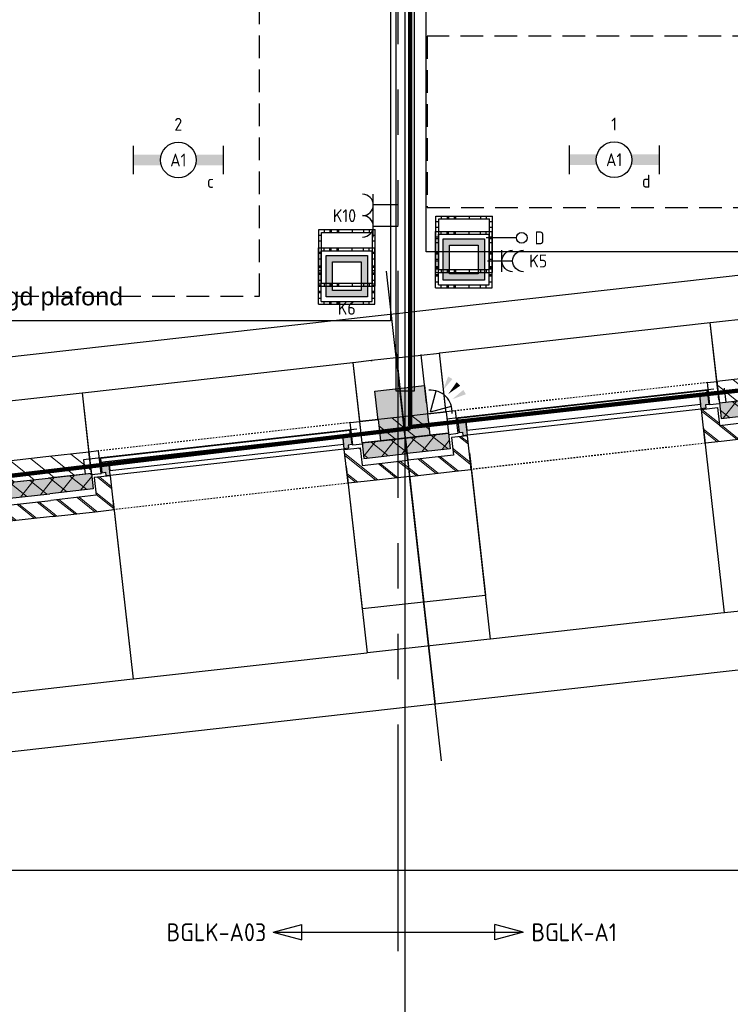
# Model space of a CAD drawing. Header units: millimetres. Extents: x -38031 to 110605, y -22066 to 88711.
# Tile 72 of 150: x 55411 to 60386, y 2562 to 9455. Entities that reach past the tile are written whole.
import ezdxf
from ezdxf.enums import TextEntityAlignment as Align

# ---------------------------------------------------------------- set-up
doc = ezdxf.new("R2010")
doc.units = ezdxf.units.MM
doc.header["$LTSCALE"] = 50
doc.set_wipeout_variables(frame=1)
for name, pattern in [('HIDDEN', [9.525, 6.35, -3.175]), ('HIDDEN2', [4.7625, 3.175, -1.5875]), ('PHANTOM', [63.5, 31.75, -6.35, 6.35, -6.35, 6.35, -6.35]), ('STYLE_01', [0.41664, 0.20828, -0.20836]), ('STYLE_06', [1.04164, 0.625, -0.20828, 0.06943, -0.13893])]:
    doc.linetypes.add(name, pattern=pattern)
for name, color, linetype in [('AL$1A---_ALGEMEEN', 8, 'Continuous'), ('AM$1A---_ARCERING', 8, 'Continuous'), ('AT$1A---_TEKST100', 8, 'Continuous'), ('Bouwkundig', 8, 'Continuous'), ('brandscheiding', 5, 'HIDDEN'), ('EL6212--_S', 4, 'Continuous'), ('EL6222--', 3, 'Continuous'), ('EL6311--', 3, 'Continuous'), ('EL6441--', 3, 'Continuous'), ('EL6521--', 3, 'Continuous'), ('Kastenscheiding', 4, 'PHANTOM'), ('LICHT_TEXT018', 1, 'Continuous'), ('stramien', 1, 'Continuous'), ('versterkte strook', 7, 'Continuous'), ('Vloerdoos', 3, 'Continuous'), ('Vloerdoos (1e)', 51, 'Continuous'), ('Vloerdoos OUD', 51, 'Continuous')]:
    doc.layers.add(name, color=color, linetype=linetype)
doc.styles.add('Arial', font='ARIAL.TTF')
doc.styles.add('BURO-018', font='iso.shx', dxfattribs={"height": 90})
doc.styles.add('BURO-025', font='ISO.shx', dxfattribs={"height": 125})
doc.styles.add('buro-035', font='ISO.shx', dxfattribs={"height": 175})
doc.dimstyles.new('VyA', dxfattribs={"dimtxt": 2.272868, "dimasz": 2.120801, "dimexe": 1.5, "dimexo": 1.59, "dimgap": 0.5, "dimtad": 1, "dimdec": 0, "dimzin": 11, "dimtxsty": 'Arial', "dimblk": 'VW_SLASH', "dimcen": 0, "dimdle": 1, "dimazin": 0, "dimtfac": 0.8, "dimtdec": 0, "dimtix": 1, "dimtmove": 0, "dimatfit": 0, "dimldrblk": 'VW_FILLEDARROW', "dimfxl": 0, "dimfrac": 2, "dimtolj": 1, "dimtzin": 11, "dimarcsym": 0})
pattern_1 = [(45, (0, 0), (70.7107, -70.7107), []), (45, (7.07, -7.07), (70.7107, -70.7107), [])]
pattern_2 = [(135, (0, 0), (70.7107, 70.7107), []), (45, (299.34, -299.34), (70.7107, -70.7107), [])]
pattern_3 = [(45, (0, 0), (70.7107, -70.7107), [])]

# ---------------------------------------------------------------- blocks, each defined once
blk = doc.blocks.new('E00060')
at = {"color": 0, "linetype": 'Continuous'}
for q in [(-1.5, 3.6), (1.5, 3.6)]:
    blk.add_line((0, 1), q, dxfattribs=at)
blk.add_arc((0, 1), 3, 40.5288, 139.4712, dxfattribs=at)
for points in [[(-1.76, 6.21), (-1.08, 6.39), (-0.91, 4.38)], [(-0.35, 6.49), (0.35, 6.49), (0, 4.5)], [(1.08, 6.39), (1.76, 6.21), (0.91, 4.38)]]:
    blk.add_solid(points, dxfattribs=at)
at = {"color": 0, "linetype": 'Continuous', "style": 'BURO-018'}
for tag, p in [('E_TEXT1', (0, 9)), ('E_TEXT2', (5, 4))]:
    blk.add_attdef(tag, text='', height=1.8, dxfattribs=at).set_placement(p, align=Align.MIDDLE)
at = {"color": 0, "linetype": 'Continuous', "style": 'BURO-018', "flags": 1}
blk.add_attdef('E_MATCODE', text='', height=1.8, dxfattribs=at).set_placement((0, 0), align=Align.MIDDLE)
blk = doc.blocks.new('VLOERDOOS')
at = {"layer": 'Vloerdoos'}
for p, q in [((0, 395), (395, 395)), ((0, 395), (0, 0)), ((0, 355), (20, 355)), ((20, 375), (20, 20)), ((20, 375), (375, 375)), ((40, 375), (40, 395)), ((80, 375), (80, 395)), ((90, 375), (90, 395)), ((130, 375), (130, 395)), ((140, 375), (140, 395)), ((235, 375), (235, 395)), ((315, 375), (315, 395)), ((355, 375), (355, 395)), ((375, 375), (375, 20)), ((375, 355), (395, 355)), ((395, 395), (395, 0)), ((0, 315), (20, 315)), ((0, 305), (20, 305)), ((375, 315), (395, 315)), ((375, 305), (395, 305)), ((0, 265), (20, 265)), ((0, 255), (20, 255)), ((375, 265), (395, 265)), ((375, 255), (395, 255)), ((0, 160), (20, 160)), ((375, 160), (395, 160)), ((0, 80), (20, 80)), ((375, 80), (395, 80)), ((0, 40), (20, 40)), ((0, 0), (395, 0)), ((20, 20), (375, 20)), ((40, 0), (40, 20)), ((80, 0), (80, 20)), ((90, 0), (90, 20)), ((130, 0), (130, 20)), ((140, 0), (140, 20)), ((235, 0), (235, 20)), ((315, 0), (315, 20)), ((355, 0), (355, 20)), ((375, 40), (395, 40))]:
    blk.add_line(p, q, dxfattribs=at)
blk = doc.blocks.new('1115B6630')
at = {"color": 0}
for p, q in [((-6.3, 2), (-6.3, -2)), ((6.3, 2), (6.3, -2))]:
    blk.add_line(p, q, dxfattribs=at)
at = {"color": 0, "linetype": 'Continuous'}
blk.add_circle((0, 0), 2.5, dxfattribs=at)
at = {"color": 0}
for points in [[(-2.5, 0.75), (-6.3, 0.75), (-2.5, -0.75), (-6.3, -0.75)], [(2.5, 0.75), (6.3, 0.75), (2.5, -0.75), (6.3, -0.75)]]:
    blk.add_solid(points, dxfattribs=at)
at = {"color": 0, "linetype": 'Continuous', "style": 'BURO-018'}
for tag, p in [('E_GKAST', (0, 8)), ('E_GROEP', (0, 5)), ('E_SGROEP', (4.5, 5)), ('E_ARMCODE', (0, 0)), ('E_SLET', (4.5, -3))]:
    blk.add_attdef(tag, text='', height=1.8, dxfattribs=at).set_placement(p, align=Align.MIDDLE)
blk = doc.blocks.new('E00139')
at = {"color": 0, "linetype": 'Continuous'}
blk.add_line((0, 5.25), (0, 1), dxfattribs=at)
blk.add_circle((0, 6), 0.75, dxfattribs=at)
at = {"color": 7, "style": 'BURO-018'}
for tag, p in [('E_COMMENT1', (0, 12)), ('E_DCOM1', (0, 9))]:
    blk.add_attdef(tag, text='', height=1.8, dxfattribs=at).set_placement(p, align=Align.MIDDLE)
at = {"color": 0, "style": 'BURO-018'}
blk.add_attdef('E_TEXT1', text='', height=1.8, dxfattribs=at).set_placement((2.5, 6), align=Align.MIDDLE)
at = {"color": 0, "linetype": 'Continuous', "style": 'BURO-018', "flags": 1}
blk.add_attdef('E_MATCODE', text='', height=1.8, dxfattribs=at).set_placement((0, 0), align=Align.MIDDLE)
blk = doc.blocks.new('E00414')
at = {"color": 0, "linetype": 'Continuous'}
for p, q in [((-2.9, -2.9), (-2.9, 2.9)), ((-2.9, 2.9), (2.9, 2.9)), ((2.9, 2.9), (2.9, -2.9)), ((-2, 2), (2, 2)), ((-2, -2), (-2, 2)), ((2, 2), (2, -2)), ((2, -2), (-2, -2)), ((2.9, -2.9), (-2.9, -2.9))]:
    blk.add_line(p, q, dxfattribs=at)
at = {"color": 0}
for points in [[(-2.9, 2.9), (2.9, 2.9), (-2, 2), (2, 2)], [(-2, -2), (-2.9, -2.9), (-2, 2), (-2.9, 2.9)], [(2, 2), (2.9, 2.9), (2, -2), (2.9, -2.9)], [(2, -2), (2.9, -2.9), (-2, -2), (-2.9, -2.9)]]:
    blk.add_solid(points, dxfattribs=at)
at = {"color": 0, "linetype": 'Continuous', "style": 'BURO-018'}
for tag, p in [('E_GKAST', (0, 8)), ('E_GROEP', (0, 5)), ('E_SGROEP', (4.5, 5))]:
    blk.add_attdef(tag, text='', height=1.8, dxfattribs=at).set_placement(p, align=Align.MIDDLE)
at = {"color": 0, "linetype": 'Continuous', "style": 'BURO-018', "flags": 1}
for tag, p in [('E_VERMCODE', (13, 5)), ('E_MATCODE', (0, 0))]:
    blk.add_attdef(tag, text='', height=1.8, dxfattribs=at).set_placement(p, align=Align.MIDDLE)
blk = doc.blocks.new('E00126')
at = {"color": 0, "linetype": 'Continuous'}
for p, q in [((-3, 4.5), (3, 4.5)), ((-1.5, 1), (-1.5, 4.5)), ((1.5, 1), (1.5, 4.5))]:
    blk.add_line(p, q, dxfattribs=at)
for centre in [(-1.5, 6), (1.5, 6)]:
    blk.add_arc(centre, 1.5, 180, 0, dxfattribs=at)
at = {"color": 0, "linetype": 'Continuous', "style": 'BURO-018'}
for tag, p in [('E_GKAST', (0, 11.5)), ('E_GROEP', (0, 8.5)), ('E_SGROEP', (4.5, 8.5))]:
    blk.add_attdef(tag, text='', height=1.8, dxfattribs=at).set_placement(p, align=Align.MIDDLE)
at = {"color": 0, "linetype": 'Continuous', "style": 'BURO-018', "flags": 1}
for tag, p in [('E_VERMCODE', (13, 8.5)), ('E_MATCODE', (0, 0))]:
    blk.add_attdef(tag, text='', height=1.8, dxfattribs=at).set_placement(p, align=Align.MIDDLE)
blk = doc.blocks.new('E00160')
at = {"color": 0, "linetype": 'Continuous'}
for p, q in [((-17.5, 0), (-13.5, 1.07)), ((-17.5, 0), (17.5, 0)), ((-17.5, 0), (-13.5, -1.07)), ((-13.5, -1.07), (-13.5, 1.07)), ((17.5, 0), (13.5, 1.07)), ((13.5, -1.07), (13.5, 1.07)), ((17.5, 0), (13.5, -1.07))]:
    blk.add_line(p, q, dxfattribs=at)
at = {"color": 0, "linetype": 'Continuous', "style": 'buro-035'}
for tag, p in [('E_TEXT2', (-22.5, 0)), ('E_TEXT1', (22.5, 0))]:
    blk.add_attdef(tag, text='', height=3.5, dxfattribs=at).set_placement(p, align=Align.MIDDLE)
blk = doc.blocks.new('111304A')
at = {"color": 0, "linetype": 'Continuous'}
for p, q in [((0, 1), (0, 4.5)), ((-1.5, 3), (1.5, 3))]:
    blk.add_line(p, q, dxfattribs=at)
for centre in [(0, 6), (0, 4.5)]:
    blk.add_arc(centre, 1.5, 180, 0, dxfattribs=at)
at = {"color": 0, "linetype": 'Continuous', "style": 'BURO-018'}
for tag, p in [('E_GKAST', (0, 11.5)), ('E_GROEP', (0, 8.5)), ('E_SGROEP', (4.5, 8.5))]:
    blk.add_attdef(tag, text='', height=1.8, dxfattribs=at).set_placement(p, align=Align.MIDDLE)
at = {"color": 0, "linetype": 'Continuous', "style": 'BURO-018', "flags": 1}
for tag, p in [('E_VERMCODE', (13, 8.5)), ('E_MATCODE', (0, 0))]:
    blk.add_attdef(tag, text='', height=1.8, dxfattribs=at).set_placement(p, align=Align.MIDDLE)
blk = doc.blocks.new('zijdetail kozijn 2kops')
at = {"color": 0}
blk.add_wipeout([(-63, 420), (-130, 420), (-130, 262), (-63, 262)], dxfattribs=at).dxf.layer = 'AL$1A---_ALGEMEEN'
at = {"layer": 'AM$1A---_ARCERING', "linetype": 'Continuous', "lineweight": 0}
blk.add_hatch(color=256, dxfattribs=at).paths.add_polyline_path([(-54.2, 338), (-54.2, 366), (-56, 366), (-56, 266), (-31, 266), (-31, 243), (0, 243), (0, 338), (-22, 338)])
at = {"layer": 'AL$1A---_ALGEMEEN', "color": 0}
for points in [[(-63, 420), (-130, 420), (-130, 262), (-63, 262)], [(-54.2, 338), (-54.2, 366), (-56, 366), (-56, 266), (-31, 266), (-31, 243), (0, 243), (0, 338), (-22, 338)]]:
    blk.add_lwpolyline(points, close=True, dxfattribs=at)
blk = doc.blocks.new('31x_alu-bg-mk105b-p')
at = {"color": 0}
blk.add_wipeout([(-338, 1648), (-338, 0), (-276, 0), (-276, 1648)], dxfattribs=at).dxf.layer = 'AL$1A---_ALGEMEEN'
at = {"layer": 'AL$1A---_ALGEMEEN', "color": 0}
blk.add_lwpolyline([(-338, 1648), (-338, 0), (-276, 0), (-276, 1648)], close=True, dxfattribs=at)
at = {"layer": 'AL$1A---_ALGEMEEN', "color": 0, "xscale": -1, "rotation": 90}
blk.add_blockref('zijdetail kozijn 2kops', (0, 1648), dxfattribs=at)
at = {"layer": 'AL$1A---_ALGEMEEN', "color": 0, "rotation": 90}
blk.add_blockref('zijdetail kozijn 2kops', (0, 0), dxfattribs=at)
at = {"layer": 'AL$1A---_ALGEMEEN', "color": 0, "linetype": 'STYLE_01'}
blk.add_line((-420, 1711), (-420, -63), dxfattribs=at)
at = {"layer": 'AL$1A---_ALGEMEEN', "color": 0}
blk.add_line((-366, 1702.2), (-366, -54.2), dxfattribs=at)
at = {"color": 0}
for points in [[(0, 1648), (-238, 1648), (-238, 1761), (-114, 1761), (-113, 1761), (-113, 2082), (0, 2082), (0, 1761)], [(0, 0), (-238, 0), (-238, -113), (-114, -113), (-113, -113), (-113, -434), (0, -434), (0, -113)]]:
    blk.add_wipeout(points, dxfattribs=at).dxf.layer = 'AL$1A---_ALGEMEEN'
at = {"layer": 'AM$1A---_ARCERING', "linetype": 'Continuous', "lineweight": 0}
for points in [[(-270, 1778), (-160, 1778), (-160, 2082), (-270, 2082)], [(-270, -130), (-160, -130), (-160, -434), (-270, -434)]]:
    blk.add_hatch(color=256, dxfattribs=at).paths.add_polyline_path(points)
at = {"layer": 'AM$1A---_ARCERING', "linetype": 'Continuous', "lineweight": 5}
h = blk.add_hatch(dxfattribs=at)
h.set_pattern_fill('ISOLATIE', color=256, style=0, pattern_type=2)
h.set_pattern_definition(pattern_2)
h.paths.add_polyline_path([(-270, 1778), (-160, 1778), (-160, 2082), (-270, 2082)])
h = blk.add_hatch(dxfattribs=at)
h.set_pattern_fill('BAKSTEEN', color=256, style=0, pattern_type=2)
h.set_pattern_definition(pattern_1)
h.paths.add_polyline_path([(0, 1648), (-238, 1648), (-238, 1761), (-114, 1761), (-113, 1761), (-113, 2082), (0, 2082), (0, 1761)])
h = blk.add_hatch(dxfattribs=at)
h.set_pattern_fill('BAKSTEEN', color=256, style=0, pattern_type=2)
h.set_pattern_definition(pattern_1)
h.paths.add_polyline_path([(0, 0), (-238, 0), (-238, -113), (-114, -113), (-113, -113), (-113, -434), (0, -434), (0, -113)])
h = blk.add_hatch(dxfattribs=at)
h.set_pattern_fill('ISOLATIE', color=256, style=0, pattern_type=2)
h.set_pattern_definition(pattern_2)
h.paths.add_polyline_path([(-270, -130), (-160, -130), (-160, -434), (-270, -434)])
at = {"layer": 'AL$1A---_ALGEMEEN', "color": 0}
for p, q in [((-270, 2082), (-270, 1778)), ((-113, 1761), (-113, 2082)), ((-243, 0), (-243, 1648)), ((-270, -434), (-270, -130)), ((-113, -113), (-113, -434))]:
    blk.add_line(p, q, dxfattribs=at)
at = {"layer": 'AL$1A---_ALGEMEEN', "color": 0, "linetype": 'STYLE_01'}
blk.add_line((0, 1648), (0, -17.4), dxfattribs=at)
at = {"layer": 'AL$1A---_ALGEMEEN', "color": 0, "flags": 128}
for points in [[(-270, 1778), (-160, 1778), (-160, 2082)], [(0, 2082), (0, 1761), (0, 1648)], [(0, 1648), (-238, 1648), (-238, 1761), (-114, 1761)], [(0, 0), (-238, 0), (-238, -113), (-114, -113)], [(0, -434), (0, -113), (0, 0)], [(-270, -130), (-160, -130), (-160, -434)]]:
    blk.add_lwpolyline(points, dxfattribs=at)
at = {"color": 0}
for points in [[(-270, 1778), (-270, 2082), (-420, 2082), (-420, 1778)], [(-270, -130), (-420, -130), (-420, -434), (-270, -434)]]:
    blk.add_wipeout(points, dxfattribs=at).dxf.layer = 'AL$1A---_ALGEMEEN'
at = {"layer": 'AM$1A---_ARCERING', "linetype": 'Continuous', "lineweight": 5}
h = blk.add_hatch(dxfattribs=at)
h.set_pattern_fill('KALKZANDSTEEN', color=256, style=0, pattern_type=2)
h.set_pattern_definition(pattern_3)
h.paths.add_polyline_path([(-270, 1778), (-270, 2082), (-420, 2082), (-420, 1778)])
h = blk.add_hatch(dxfattribs=at)
h.set_pattern_fill('KALKZANDSTEEN', color=256, style=0, pattern_type=2)
h.set_pattern_definition(pattern_3)
h.paths.add_polyline_path([(-270, -130), (-420, -130), (-420, -434), (-270, -434)])
at = {"layer": 'AL$1A---_ALGEMEEN', "color": 0}
for p, q in [((-270, 1778), (-270, 2082)), ((-369.5, 1750.2), (-369.5, -174)), ((-270, -434), (-270, -130))]:
    blk.add_line(p, q, dxfattribs=at)
at = {"layer": 'AL$1A---_ALGEMEEN', "color": 0, "flags": 128}
for points in [[(-420, 2082), (-420, 1778), (-270, 1778)], [(-270, -130), (-420, -130), (-420, -434)]]:
    blk.add_lwpolyline(points, dxfattribs=at)
at = {"layer": 'AL$1A---_ALGEMEEN', "color": 0}
for points in [[(-369, 1824), (-270, 1824), (-270, 2082)], [(-369, -174), (-270, -174), (-270, -433)]]:
    blk.add_lwpolyline(points, dxfattribs=at)
blk = doc.blocks.new('kolom 350x350')
at = {"layer": 'AM$1A---_ARCERING', "linetype": 'Continuous', "lineweight": 0}
blk.add_hatch(color=256, dxfattribs=at).paths.add_polyline_path([(-175, 350), (175, 350), (175, 0), (-175, 0)])
at = {"layer": 'AL$1A---_ALGEMEEN', "color": 0}
blk.add_lwpolyline([(-175, 350), (175, 350), (175, 0), (-175, 0)], close=True, dxfattribs=at)
blk = doc.blocks.new('VW_SLASH')
at = {"layer": 'AL$1A---_ALGEMEEN', "color": 0, "linetype": 'ByBlock', "lineweight": -2}
blk.add_line((0, 0), (-1, 0), dxfattribs=at)
at = {"layer": 'AL$1A---_ALGEMEEN', "color": 0, "linetype": 'ByBlock', "lineweight": 5}
blk.add_line((0.5, 0.5), (-0.5, -0.5), dxfattribs=at)
blk = doc.blocks.new('*D2018')
at = {"layer": 'AL$1A---_ALGEMEEN', "color": 0, "lineweight": -2}
for p, q in [((-28106, -152.6), (-28106, -1464.8)), ((-27238.5, -152.6), (-27238.5, -1464.8)), ((-28103.9, -1463.3), (-27240.6, -1463.3))]:
    blk.add_line(p, q, dxfattribs=at)
at = {"layer": 'AL$1A---_ALGEMEEN', "color": 0, "lineweight": -2, "xscale": 2.12080078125, "yscale": 2.12080078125, "zscale": 2.12080078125, "rotation": 180}
blk.add_blockref('VW_SLASH', (-28106, -1463.3), dxfattribs=at)
at = {"layer": 'AL$1A---_ALGEMEEN', "color": 0, "lineweight": -2, "xscale": 2.12080078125, "yscale": 2.12080078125, "zscale": 2.12080078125}
blk.add_blockref('VW_SLASH', (-27238.5, -1463.3), dxfattribs=at)
blk = doc.blocks.new('VW_FILLEDARROW')
at = {"layer": 'AL$1A---_ALGEMEEN', "color": 0, "lineweight": -2}
blk.add_solid([(0, 0), (0.5, 0.5), (0.5, -0.5)], dxfattribs=at)
blk = doc.blocks.new('*D2019')
at = {"layer": 'AL$1A---_ALGEMEEN', "color": 0, "lineweight": -2}
for p, q in [((-29754, -152.6), (-29754, -1464.8)), ((-28106, -152.6), (-28106, -1464.8)), ((-29751.9, -1463.3), (-28108.1, -1463.3))]:
    blk.add_line(p, q, dxfattribs=at)
at = {"layer": 'AL$1A---_ALGEMEEN', "color": 0, "lineweight": -2, "xscale": 2.12080078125, "yscale": 2.12080078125, "zscale": 2.12080078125, "rotation": 180}
blk.add_blockref('VW_SLASH', (-29754, -1463.3), dxfattribs=at)
at = {"layer": 'AL$1A---_ALGEMEEN', "color": 0, "lineweight": -2, "xscale": 2.12080078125, "yscale": 2.12080078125, "zscale": 2.12080078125}
blk.add_blockref('VW_SLASH', (-28106, -1463.3), dxfattribs=at)
blk = doc.blocks.new('*D2020')
at = {"layer": 'AL$1A---_ALGEMEEN', "color": 0, "lineweight": -2}
for p, q in [((-30621.5, -152.6), (-30621.5, -1464.8)), ((-29754, -204), (-29754, -1464.8)), ((-30619.4, -1463.3), (-29756.1, -1463.3))]:
    blk.add_line(p, q, dxfattribs=at)
at = {"layer": 'AL$1A---_ALGEMEEN', "color": 0, "lineweight": -2, "xscale": 2.12080078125, "yscale": 2.12080078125, "zscale": 2.12080078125, "rotation": 180}
blk.add_blockref('VW_SLASH', (-30621.5, -1463.3), dxfattribs=at)
at = {"layer": 'AL$1A---_ALGEMEEN', "color": 0, "lineweight": -2, "xscale": 2.12080078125, "yscale": 2.12080078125, "zscale": 2.12080078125}
blk.add_blockref('VW_SLASH', (-29754, -1463.3), dxfattribs=at)
blk = doc.blocks.new('*D2021')
at = {"layer": 'AL$1A---_ALGEMEEN', "color": 0, "lineweight": -2}
for p, q in [((-32269.5, -194), (-32269.5, -1464.8)), ((-30621.5, -194), (-30621.5, -1464.8)), ((-32267.4, -1463.3), (-30623.6, -1463.3))]:
    blk.add_line(p, q, dxfattribs=at)
at = {"layer": 'AL$1A---_ALGEMEEN', "color": 0, "lineweight": -2, "xscale": 2.12080078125, "yscale": 2.12080078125, "zscale": 2.12080078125, "rotation": 180}
blk.add_blockref('VW_SLASH', (-32269.5, -1463.3), dxfattribs=at)
at = {"layer": 'AL$1A---_ALGEMEEN', "color": 0, "lineweight": -2, "xscale": 2.12080078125, "yscale": 2.12080078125, "zscale": 2.12080078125}
blk.add_blockref('VW_SLASH', (-30621.5, -1463.3), dxfattribs=at)
blk = doc.blocks.new('*D2022')
at = {"layer": 'AL$1A---_ALGEMEEN', "color": 0, "lineweight": -2}
for p, q in [((-33137.5, -129), (-33137.5, -1464.8)), ((-32269.5, -214), (-32269.5, -1464.8)), ((-33135.4, -1463.3), (-32271.6, -1463.3))]:
    blk.add_line(p, q, dxfattribs=at)
at = {"layer": 'AL$1A---_ALGEMEEN', "color": 0, "lineweight": -2, "xscale": 2.12080078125, "yscale": 2.12080078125, "zscale": 2.12080078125, "rotation": 180}
blk.add_blockref('VW_SLASH', (-33137.5, -1463.3), dxfattribs=at)
at = {"layer": 'AL$1A---_ALGEMEEN', "color": 0, "lineweight": -2, "xscale": 2.12080078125, "yscale": 2.12080078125, "zscale": 2.12080078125}
blk.add_blockref('VW_SLASH', (-32269.5, -1463.3), dxfattribs=at)
blk = doc.blocks.new('*D2059')
at = {"layer": 'AL$1A---_ALGEMEEN', "color": 0, "lineweight": -2}
for p, q in [((-30188, 603.4), (-30188, -1876.5)), ((-26414.5, 453.4), (-26414.5, -1876.5)), ((-26416.6, -1875), (-30185.9, -1875))]:
    blk.add_line(p, q, dxfattribs=at)
at = {"layer": 'AL$1A---_ALGEMEEN', "color": 0, "lineweight": -2, "xscale": 2.12080078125, "yscale": 2.12080078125, "zscale": 2.12080078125, "rotation": 180}
blk.add_blockref('VW_SLASH', (-30188, -1875), dxfattribs=at)
at = {"layer": 'AL$1A---_ALGEMEEN', "color": 0, "lineweight": -2, "xscale": 2.12080078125, "yscale": 2.12080078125, "zscale": 2.12080078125}
blk.add_blockref('VW_SLASH', (-26414.5, -1875), dxfattribs=at)
blk = doc.blocks.new('*D2060')
at = {"layer": 'AL$1A---_ALGEMEEN', "color": 0, "lineweight": -2}
for p, q in [((-33961.5, 603.4), (-33961.5, -1876.5)), ((-30188, 453.4), (-30188, -1876.5)), ((-30190.1, -1875), (-33959.4, -1875))]:
    blk.add_line(p, q, dxfattribs=at)
at = {"layer": 'AL$1A---_ALGEMEEN', "color": 0, "lineweight": -2, "xscale": 2.12080078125, "yscale": 2.12080078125, "zscale": 2.12080078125, "rotation": 180}
blk.add_blockref('VW_SLASH', (-33961.5, -1875), dxfattribs=at)
at = {"layer": 'AL$1A---_ALGEMEEN', "color": 0, "lineweight": -2, "xscale": 2.12080078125, "yscale": 2.12080078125, "zscale": 2.12080078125}
blk.add_blockref('VW_SLASH', (-30188, -1875), dxfattribs=at)
blk = doc.blocks.new('*D2083')
at = {"layer": 'AL$1A---_ALGEMEEN', "color": 0, "lineweight": -2}
for p, q in [((-30365.1, 565), (-30367.2, 565)), ((-30363, 566.6), (-30363, 566.5)), ((-30188, 565), (-30363, 565)), ((-30188, 566.6), (-30188, 566.5)), ((-30185.9, 565), (-30183.8, 565))]:
    blk.add_line(p, q, dxfattribs=at)
at = {"layer": 'AL$1A---_ALGEMEEN', "color": 0, "lineweight": -2, "xscale": 2.12080078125, "yscale": 2.12080078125, "zscale": 2.12080078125}
blk.add_blockref('VW_SLASH', (-30363, 565), dxfattribs=at)
at = {"layer": 'AL$1A---_ALGEMEEN', "color": 0, "lineweight": -2, "xscale": 2.12080078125, "yscale": 2.12080078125, "zscale": 2.12080078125, "rotation": 180}
blk.add_blockref('VW_SLASH', (-30188, 565), dxfattribs=at)
blk = doc.blocks.new('*D2084')
at = {"layer": 'AL$1A---_ALGEMEEN', "color": 0, "lineweight": -2}
for p, q in [((-30190.1, 565), (-30192.2, 565)), ((-30188, 566.6), (-30188, 566.5)), ((-30188, 565), (-30013, 565)), ((-30013, 566.6), (-30013, 566.5)), ((-30010.9, 565), (-30008.8, 565))]:
    blk.add_line(p, q, dxfattribs=at)
at = {"layer": 'AL$1A---_ALGEMEEN', "color": 0, "lineweight": -2, "xscale": 2.12080078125, "yscale": 2.12080078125, "zscale": 2.12080078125}
blk.add_blockref('VW_SLASH', (-30188, 565), dxfattribs=at)
at = {"layer": 'AL$1A---_ALGEMEEN', "color": 0, "lineweight": -2, "xscale": 2.12080078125, "yscale": 2.12080078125, "zscale": 2.12080078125, "rotation": 180}
blk.add_blockref('VW_SLASH', (-30013, 565), dxfattribs=at)
blk = doc.blocks.new('*D2174')
at = {"layer": 'AL$1A---_ALGEMEEN', "color": 0, "lineweight": -2}
for p, q in [((-29754, -194), (-29754, -1156.5)), ((-30188, -419), (-30188, -1156.5)), ((-30185.9, -1155), (-29756.1, -1155))]:
    blk.add_line(p, q, dxfattribs=at)
at = {"layer": 'AL$1A---_ALGEMEEN', "color": 0, "lineweight": -2, "xscale": 2.12080078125, "yscale": 2.12080078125, "zscale": 2.12080078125, "rotation": 180}
blk.add_blockref('VW_SLASH', (-30188, -1155), dxfattribs=at)
at = {"layer": 'AL$1A---_ALGEMEEN', "color": 0, "lineweight": -2, "xscale": 2.12080078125, "yscale": 2.12080078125, "zscale": 2.12080078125}
blk.add_blockref('VW_SLASH', (-29754, -1155), dxfattribs=at)
blk = doc.blocks.new('*D2175')
at = {"layer": 'AL$1A---_ALGEMEEN', "color": 0, "lineweight": -2}
for p, q in [((-30621.5, -152.6), (-30621.5, -1156.5)), ((-30188, -454), (-30188, -1156.5)), ((-30190.1, -1155), (-30619.4, -1155))]:
    blk.add_line(p, q, dxfattribs=at)
at = {"layer": 'AL$1A---_ALGEMEEN', "color": 0, "lineweight": -2, "xscale": 2.12080078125, "yscale": 2.12080078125, "zscale": 2.12080078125, "rotation": 180}
blk.add_blockref('VW_SLASH', (-30621.5, -1155), dxfattribs=at)
at = {"layer": 'AL$1A---_ALGEMEEN', "color": 0, "lineweight": -2, "xscale": 2.12080078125, "yscale": 2.12080078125, "zscale": 2.12080078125}
blk.add_blockref('VW_SLASH', (-30188, -1155), dxfattribs=at)
blk = doc.blocks.new('*D2256')
at = {"layer": 'AL$1A---_ALGEMEEN', "color": 0, "lineweight": -2}
for p, q in [((-33007.5, 72.6), (-33007.5, 566.5)), ((-32401.6, 565), (-33005.4, 565)), ((-32399.5, 72.6), (-32399.5, 566.5))]:
    blk.add_line(p, q, dxfattribs=at)
at = {"layer": 'AL$1A---_ALGEMEEN', "color": 0, "lineweight": -2, "xscale": 2.12080078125, "yscale": 2.12080078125, "zscale": 2.12080078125, "rotation": 180}
blk.add_blockref('VW_SLASH', (-33007.5, 565), dxfattribs=at)
at = {"layer": 'AL$1A---_ALGEMEEN', "color": 0, "lineweight": -2, "xscale": 2.12080078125, "yscale": 2.12080078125, "zscale": 2.12080078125}
blk.add_blockref('VW_SLASH', (-32399.5, 565), dxfattribs=at)
blk = doc.blocks.new('*D2257')
at = {"layer": 'AL$1A---_ALGEMEEN', "color": 0, "lineweight": -2}
for p, q in [((-32399.5, 44.1), (-32399.5, 566.5)), ((-30493.6, 565), (-32397.4, 565)), ((-30491.5, 44.1), (-30491.5, 566.5))]:
    blk.add_line(p, q, dxfattribs=at)
at = {"layer": 'AL$1A---_ALGEMEEN', "color": 0, "lineweight": -2, "xscale": 2.12080078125, "yscale": 2.12080078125, "zscale": 2.12080078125, "rotation": 180}
blk.add_blockref('VW_SLASH', (-32399.5, 565), dxfattribs=at)
at = {"layer": 'AL$1A---_ALGEMEEN', "color": 0, "lineweight": -2, "xscale": 2.12080078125, "yscale": 2.12080078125, "zscale": 2.12080078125}
blk.add_blockref('VW_SLASH', (-30491.5, 565), dxfattribs=at)
blk = doc.blocks.new('*D2258')
at = {"layer": 'AL$1A---_ALGEMEEN', "color": 0, "lineweight": -2}
for p, q in [((-30493.6, 565), (-30495.7, 565)), ((-30491.5, 94.1), (-30491.5, 566.5)), ((-30363.3, 565), (-30491.5, 565)), ((-30363.3, 566.6), (-30363.3, 566.5)), ((-30361.2, 565), (-30359, 565))]:
    blk.add_line(p, q, dxfattribs=at)
at = {"layer": 'AL$1A---_ALGEMEEN', "color": 0, "lineweight": -2, "xscale": 2.12080078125, "yscale": 2.12080078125, "zscale": 2.12080078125}
blk.add_blockref('VW_SLASH', (-30491.5, 565), dxfattribs=at)
at = {"layer": 'AL$1A---_ALGEMEEN', "color": 0, "lineweight": -2, "xscale": 2.12080078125, "yscale": 2.12080078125, "zscale": 2.12080078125, "rotation": 180}
blk.add_blockref('VW_SLASH', (-30363.3, 565), dxfattribs=at)
blk = doc.blocks.new('*D2261')
at = {"layer": 'AL$1A---_ALGEMEEN', "color": 0, "lineweight": -2}
for p, q in [((-27976, 24.1), (-27976, 566.5)), ((-27973.9, 565), (-27370.6, 565)), ((-27368.5, 76.6), (-27368.5, 566.5))]:
    blk.add_line(p, q, dxfattribs=at)
at = {"layer": 'AL$1A---_ALGEMEEN', "color": 0, "lineweight": -2, "xscale": 2.12080078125, "yscale": 2.12080078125, "zscale": 2.12080078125, "rotation": 180}
blk.add_blockref('VW_SLASH', (-27976, 565), dxfattribs=at)
at = {"layer": 'AL$1A---_ALGEMEEN', "color": 0, "lineweight": -2, "xscale": 2.12080078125, "yscale": 2.12080078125, "zscale": 2.12080078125}
blk.add_blockref('VW_SLASH', (-27368.5, 565), dxfattribs=at)
blk = doc.blocks.new('*D2262')
at = {"layer": 'AL$1A---_ALGEMEEN', "color": 0, "lineweight": -2}
for p, q in [((-29884, 99.1), (-29884, 566.5)), ((-29881.9, 565), (-27978.1, 565)), ((-27976, 19.1), (-27976, 566.5))]:
    blk.add_line(p, q, dxfattribs=at)
at = {"layer": 'AL$1A---_ALGEMEEN', "color": 0, "lineweight": -2, "xscale": 2.12080078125, "yscale": 2.12080078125, "zscale": 2.12080078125, "rotation": 180}
blk.add_blockref('VW_SLASH', (-29884, 565), dxfattribs=at)
at = {"layer": 'AL$1A---_ALGEMEEN', "color": 0, "lineweight": -2, "xscale": 2.12080078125, "yscale": 2.12080078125, "zscale": 2.12080078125}
blk.add_blockref('VW_SLASH', (-27976, 565), dxfattribs=at)
blk = doc.blocks.new('*D2263')
at = {"layer": 'AL$1A---_ALGEMEEN', "color": 0, "lineweight": -2}
for p, q in [((-30015.1, 565), (-30017.2, 565)), ((-30013, 229.1), (-30013, 566.5)), ((-30013, 565), (-29884, 565)), ((-29884, 72.6), (-29884, 566.5)), ((-29881.9, 565), (-29879.8, 565))]:
    blk.add_line(p, q, dxfattribs=at)
at = {"layer": 'AL$1A---_ALGEMEEN', "color": 0, "lineweight": -2, "xscale": 2.12080078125, "yscale": 2.12080078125, "zscale": 2.12080078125}
blk.add_blockref('VW_SLASH', (-30013, 565), dxfattribs=at)
at = {"layer": 'AL$1A---_ALGEMEEN', "color": 0, "lineweight": -2, "xscale": 2.12080078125, "yscale": 2.12080078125, "zscale": 2.12080078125, "rotation": 180}
blk.add_blockref('VW_SLASH', (-29884, 565), dxfattribs=at)
blk = doc.blocks.new('txt 1_100 verlaagd plafond')
at = {"layer": 'AL$1A---_ALGEMEEN', "color": 0}
for p, q in [((-1830, 0), (-1830, 182.6)), ((-1830, 182.6), (-1680, 182.6))]:
    blk.add_line(p, q, dxfattribs=at)
blk.add_solid([(-1830, 0), (-1836.7, 25), (-1823.3, 25)], dxfattribs=at)
at = {"layer": 'AT$1A---_TEKST100', "insert": (-983.5, 235.8), "char_height": 126.27, "attachment_point": 2, "line_spacing_factor": 0.967741, "style": 'Arial'}
blk.add_mtext('{\\C256;\\lverlaagd plafond}', dxfattribs=at)
blk = doc.blocks.new('VLOERDOOS (1e)')
at = {"layer": 'Vloerdoos OUD'}
for p, q in [((0, 395), (395, 395)), ((0, 395), (0, 0)), ((0, 355), (20, 355)), ((20, 375), (20, 20)), ((20, 375), (375, 375)), ((40, 375), (40, 395)), ((80, 375), (80, 395)), ((90, 375), (90, 395)), ((130, 375), (130, 395)), ((140, 375), (140, 395)), ((235, 375), (235, 395)), ((315, 375), (315, 395)), ((355, 375), (355, 395)), ((375, 375), (375, 20)), ((375, 355), (395, 355)), ((395, 395), (395, 0)), ((0, 315), (20, 315)), ((0, 305), (20, 305)), ((375, 315), (395, 315)), ((375, 305), (395, 305)), ((0, 265), (20, 265)), ((0, 255), (20, 255)), ((375, 265), (395, 265)), ((375, 255), (395, 255)), ((0, 160), (20, 160)), ((375, 160), (395, 160)), ((0, 80), (20, 80)), ((375, 80), (395, 80)), ((0, 40), (20, 40)), ((0, 0), (395, 0)), ((20, 20), (375, 20)), ((40, 0), (40, 20)), ((80, 0), (80, 20)), ((90, 0), (90, 20)), ((130, 0), (130, 20)), ((140, 0), (140, 20)), ((235, 0), (235, 20)), ((315, 0), (315, 20)), ((355, 0), (355, 20)), ((375, 40), (395, 40))]:
    blk.add_line(p, q, dxfattribs=at)
blk = doc.blocks.new('metselwerk zo gevel 2150+')
at = {"layer": 'AL$1A---_ALGEMEEN', "color": 0, "rotation": 270}
for p in [(-34785.5, -269.97373), (-29754, -270)]:
    blk.add_blockref('31x_alu-bg-mk105b-p', p, dxfattribs=at)
at = {"layer": 'AL$1A---_ALGEMEEN', "color": 0}
dim = blk.add_linear_dim(base=(-30363, 564.99214), p1=(-30188, 564.99214), p2=(-30363, 564.99214), dimstyle='VyA', override={"dimtxt": 2.272868, "dimgap": 125, "dimlfac": 50, "dimpost": '<>     ', "dimtxsty": 'Arial', "dimtmove": 2}, dxfattribs=at)
dim.commit()
dim.dimension.update_dxf_attribs({"geometry": '*D2083', "text_midpoint": (-30275.5, 691.1526)})
dim = blk.add_linear_dim(base=(-30013, 564.99214), p1=(-30188, 564.99214), p2=(-30013, 564.99214), dimstyle='VyA', override={"dimtxt": 2.272868, "dimgap": 125, "dimlfac": 50, "dimpost": '<>', "dimtxsty": 'Arial', "dimtix": 0, "dimtmove": 2}, dxfattribs=at)
dim.commit()
dim.dimension.update_dxf_attribs({"geometry": '*D2084', "text_midpoint": (-29806.96925, 564.99214), "dimtype": 128})
at = {"layer": 'AL$1A---_ALGEMEEN', "color": 0, "rotation": 270}
blk.add_blockref('31x_alu-bg-mk105b-p', (-32269.5, -270), dxfattribs=at)
at = {"layer": 'AL$1A---_ALGEMEEN', "color": 0}
dim = blk.add_linear_dim(base=(-29884, 564.99214), p1=(-30013, 227.55464), p2=(-29884, 71), dimstyle='VyA', override={"dimtxt": 2.272868, "dimgap": 25, "dimdec": 1, "dimlfac": 50, "dimpost": '<>', "dimtxsty": 'Arial', "dimtix": 0, "dimtmove": 2}, dxfattribs=at)
dim.commit()
dim.dimension.update_dxf_attribs({"geometry": '*D2263', "text_midpoint": (-29809, 589.99214), "dimtype": 128})
for base, p1, p2, override, picture, middle in [((-27976, 564.99214), (-29884, 97.55464), (-27976, 17.55464), {"dimtxt": 2.272868, "dimgap": 25, "dimlfac": 50, "dimpost": '<>', "dimtxsty": 'Arial', "dimtmove": 2}, '*D2262', (-28930, 591.1526)), ((-27368.5, 564.99214), (-27976, 22.55464), (-27368.5, 75), {"dimtxt": 2.272868, "dimgap": 25, "dimlfac": 50, "dimpost": '<>', "dimtxsty": 'Arial', "dimtmove": 2}, '*D2261', (-27672.25, 591.15338)), ((-28106, -1463.28595), (-29754, -151), (-28106, -151), {"dimtxt": 2.272868, "dimgap": 25, "dimlfac": 50, "dimpost": '13K+V=<>', "dimtxsty": 'Arial', "dimtmove": 2}, '*D2019', (-28930, -1437.12471)), ((-27238.5, -1463.28595), (-28106, -151), (-27238.5, -151), {"dimtxt": 2.272868, "dimgap": 25, "dimlfac": 50, "dimpost": '7K-V=<>', "dimtxsty": 'Arial', "dimtmove": 2}, '*D2018', (-27672.25, -1437.12471))]:
    dim = blk.add_linear_dim(base=base, p1=p1, p2=p2, dimstyle='VyA', override=override, dxfattribs=at)
    dim.commit()
    dim.dimension.update_dxf_attribs({"geometry": picture, "text_midpoint": middle})
blk.add_line((-30188, -2275.00786), (-30188, 1174.99214), dxfattribs=at)
blk.add_blockref('kolom 350x350', (-30188, 0), dxfattribs=at)
for base, p1, p2, override, picture, middle in [((-33007.5, 564.99214), (-32399.5, 71), (-33007.5, 71.02627), {"dimtxt": 2.272868, "dimgap": 25, "dimlfac": 50, "dimpost": '<>', "dimtxsty": 'Arial', "dimtmove": 2}, '*D2256', (-32703.5, 591.15338)), ((-32399.5, 564.99214), (-30491.5, 42.55464), (-32399.5, 42.55464), {"dimtxt": 2.272868, "dimgap": 25, "dimlfac": 50, "dimpost": '<>', "dimtxsty": 'Arial', "dimtmove": 2}, '*D2257', (-31445.5, 591.1526)), ((-32269.5, -1463.28595), (-33137.5, -127.44536), (-32269.5, -212.44536), {"dimtxt": 2.272868, "dimgap": 25, "dimlfac": 50, "dimpost": '7K-V=<>', "dimtxsty": 'Arial', "dimtmove": 2}, '*D2022', (-32703.5, -1437.12471)), ((-30621.5, -1463.28595), (-32269.5, -192.44536), (-30621.5, -192.44536), {"dimtxt": 2.272868, "dimgap": 25, "dimlfac": 50, "dimpost": '13K+V=<>', "dimtxsty": 'Arial', "dimtmove": 2}, '*D2021', (-31445.5, -1437.12471)), ((-29754, -1463.28595), (-30621.5, -151), (-29754, -202.44536), {"dimtxt": 2.272868, "dimgap": 25, "dimlfac": 50, "dimpost": '7K-V=<>', "dimtxsty": 'Arial', "dimtmove": 2}, '*D2020', (-30187.75, -1437.12471)), ((-30621.5, -1155.00786), (-30188, -452.44536), (-30621.5, -151), {"dimtxt": 2.272868, "dimgap": 25, "dimlfac": 50, "dimpost": '<>', "dimtxsty": 'Arial', "dimtmove": 2}, '*D2175', (-30404.75, -1128.8474)), ((-29754, -1155.00786), (-30188, -417.44536), (-29754, -192.44536), {"dimtxt": 2.272868, "dimgap": 25, "dimlfac": 50, "dimpost": '<>', "dimtxsty": 'Arial', "dimtmove": 2}, '*D2174', (-29971, -1128.8474))]:
    dim = blk.add_linear_dim(base=base, p1=p1, p2=p2, dimstyle='VyA', override=override, dxfattribs=at)
    dim.commit()
    dim.dimension.update_dxf_attribs({"geometry": picture, "text_midpoint": middle})
dim = blk.add_linear_dim(base=(-30491.5, 564.9921366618), p1=(-30363.285, 564.9921366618), p2=(-30491.5, 92.5546365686), dimstyle='VyA', override={"dimtxt": 2.272868, "dimgap": 25, "dimdec": 1, "dimlfac": 50, "dimpost": '<>', "dimtxsty": 'Arial', "dimtix": 0, "dimtmove": 2}, dxfattribs=at)
dim.commit()
dim.dimension.update_dxf_attribs({"geometry": '*D2258', "text_midpoint": (-30544.9409842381, 589.9921365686), "dimtype": 128})
at = {"color": 0}
blk.add_wipeout([(-30179.4188, -1809.68888), (-28812.5812, -1809.68888), (-28812.5812, -1627.12638), (-30179.4188, -1627.12638)], dxfattribs=at).dxf.layer = 'AL$1A---_ALGEMEEN'
at = {"layer": 'AL$1A---_ALGEMEEN', "color": 0}
for base, p1, p2, picture, middle in [((-33961.5, -1875.00786), (-30188, 454.99214), (-33961.5, 604.99214), '*D2060', (-32074.75, -1848.8474)), ((-30188, -1875.00786), (-26414.5, 454.99214), (-30188, 604.99214), '*D2059', (-28301.25, -1848.8474))]:
    dim = blk.add_linear_dim(base=base, p1=p1, p2=p2, dimstyle='VyA', override={"dimtxt": 2.272868, "dimgap": 25, "dimdec": 1, "dimlfac": 50, "dimpost": '<>', "dimtxsty": 'Arial', "dimtmove": 2}, dxfattribs=at)
    dim.commit()
    dim.dimension.update_dxf_attribs({"geometry": picture, "text_midpoint": middle})
at = {"color": 0}
for points in [[(-30491.5, 150), (-30363, 150), (-30363, 0), (-30491.5, 0)], [(-30013, 150), (-29884, 150), (-29884, 0), (-30013, 0)]]:
    blk.add_wipeout(points, dxfattribs=at).dxf.layer = 'AL$1A---_ALGEMEEN'
at = {"layer": 'AL$1A---_ALGEMEEN', "color": 0}
for points in [[(-30491.5, 150), (-30363, 150), (-30363, 0), (-30491.5, 0)], [(-30013, 150), (-29884, 150), (-29884, 0), (-30013, 0)]]:
    blk.add_lwpolyline(points, close=True, dxfattribs=at)
blk = doc.blocks.new('200254 W 210e 19-03-2008')
blk.add_wipeout([(20195.7, 3153.05), (20195.7, 3297.45), (20216.45, 3297.45), (20216.45, 3294.95), (20198.2, 3294.95), (20198.2, 3153.05)]).dxf.layer = 'AL$1A---_ALGEMEEN'
at = {"layer": 'AL$1A---_ALGEMEEN'}
blk.add_lwpolyline([(20195.7, 3153.05), (20195.7, 3297.45), (20216.45, 3297.45), (20216.45, 3294.95), (20198.2, 3294.95), (20198.2, 3153.05)], close=True, dxfattribs=at)
at = {"layer": 'AL$1A---_ALGEMEEN', "xscale": 0.02, "yscale": 0.02, "zscale": 0.02, "rotation": 6.40755072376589}
blk.add_blockref('metselwerk zo gevel 2150+', (20796.95, 3213.85), dxfattribs=at)
at = {"layer": 'AL$1A---_ALGEMEEN'}
for points in [[(20272.39, 3172.54), (20199.89, 3172.54), (20199.89, 3268.56), (20199.89, 3280.54), (20199.89, 3294.06), (20217.89, 3294.06), (20217.89, 3358.76), (20246.19, 3358.76), (20246.19, 3445.76), (20217.67, 3445.76), (20217.67, 3465.84), (20266.89, 3465.84), (20266.89, 3358.76), (20326.89, 3358.76), (20326.89, 3294.06), (20344.89, 3294.06), (20344.89, 3287.8), (20344.89, 3281.54), (20344.89, 3280.54), (20344.89, 3184.54), (20272.39, 3184.54)], [(19899.89, 3138.86), (19899.89, 3283.71), (20194.89, 3283.71), (20194.89, 3162.86), (20114.89, 3162.86), (20114.89, 3150.86), (20006.89, 3150.86), (20006.89, 3138.86)]]:
    blk.add_lwpolyline(points, close=True, dxfattribs=at)
at = {"layer": 'stramien', "linetype": 'STYLE_06', "ltscale": 50}
for p, q in [((20196.95, 2737.41), (20196.95, 3963.01)), ((19007.75, 3085.95), (21069.72, 3085.95))]:
    blk.add_line(p, q, dxfattribs=at)
at = {"layer": 'AL$1A---_ALGEMEEN', "xscale": 0.02, "yscale": 0.02, "zscale": 0.02}
blk.add_blockref('txt 1_100 verlaagd plafond', (20164.09, 3162.86), dxfattribs=at)

msp = doc.modelspace()

# ---------------------------------------------------------------- block references
at = {"layer": 'Bouwkundig', "xscale": 50, "yscale": 50, "zscale": 50}
msp.add_blockref('200254 W 210e 19-03-2008', (-951737.5, -150797.3), dxfattribs=at)

# ---------------------------------------------------------------- next in the draw order: linework, layer by layer
at = {"layer": 'brandscheiding', "const_width": 30}
for points in [[(99201.4, 38568.6), (99201.4, 11156.5), (58133.7, 6602.3)], [(16856.8, 29400.9), (9918.6, 29400.9), (9918.6, 23072), (10144.2, 23072), (10144.2, 1050.4), (22471.5, 2466.1), (22576.5, 2046.6), (26416.4, 2497), (26391.8, 2816.1), (58146.5, 6594.8)], [(58144.3, 6611.7), (58144.3, 13992.7), (59053.2, 13992.7), (59053.2, 23270.9), (58110.3, 23270.9), (58110.3, 25693.2), (19363.2, 25693.2)]]:
    msp.add_lwpolyline(points, dxfattribs=at)
at = {"layer": 'EL6222--', "linetype": 'Continuous'}
for p, q in [((58375.6, 7630.6), (58375.6, 7920.6)), ((58375.6, 7920.6), (58665.6, 7920.6)), ((58420.6, 7875.6), (58620.6, 7875.6)), ((58420.6, 7675.6), (58420.6, 7875.6)), ((58620.6, 7875.6), (58620.6, 7675.6)), ((58665.6, 7920.6), (58665.6, 7630.6)), ((58620.6, 7675.6), (58420.6, 7675.6)), ((58665.6, 7630.6), (58375.6, 7630.6))]:
    msp.add_line(p, q, dxfattribs=at)
at = {"layer": 'EL6222--'}
for points in [[(58375.6, 7920.6), (58665.6, 7920.6), (58420.6, 7875.6), (58620.6, 7875.6)], [(58420.6, 7675.6), (58375.6, 7630.6), (58420.6, 7875.6), (58375.6, 7920.6)], [(58620.6, 7875.6), (58665.6, 7920.6), (58620.6, 7675.6), (58665.6, 7630.6)], [(58620.6, 7675.6), (58665.6, 7630.6), (58420.6, 7675.6), (58375.6, 7630.6)]]:
    msp.add_solid(points, dxfattribs=at)
at = {"layer": 'Kastenscheiding'}
msp.add_line((58061.1, 2933.7), (58061.1, 13972.9), dxfattribs=at)
at = {"layer": 'LICHT_TEXT018', "linetype": 'HIDDEN2'}
for points in [[(54196.4, 7518.8), (57089.5, 7518.8), (57089.5, 10018.8), (54196.4, 10018.8)], [(58263, 8140.7), (61513, 8140.7), (61513, 9340.7), (58263, 9340.7)]]:
    msp.add_lwpolyline(points, close=True, dxfattribs=at)
at = {"layer": 'versterkte strook'}
msp.add_line((8732.7, 1860.9), (101326.6, 12259.4), dxfattribs=at)

# ---------------------------------------------------------------- next in the draw order: block references
at = {"layer": 'EL6212--_S'}
ref = msp.add_blockref('E00160', (58061.1, 3066.2), dxfattribs=dict(at, xscale=50, yscale=50, zscale=50))
ref.add_attrib('E_TEXT1', 'BGLK-A1', dxfattribs={"layer": '0', "color": 2, "linetype": 'Continuous', "height": 125, "style": 'BURO-025'}).set_placement((59292.4, 3066.2), align=Align.MIDDLE)
ref.add_attrib('E_TEXT2', 'BGLK-A03', dxfattribs={"layer": '0', "color": 2, "linetype": 'Continuous', "height": 125, "style": 'BURO-025'}).set_placement((56788.2, 3066.2), align=Align.MIDDLE)
at = {"layer": 'EL6222--'}
ref = msp.add_blockref('E00126', (58111.2, 8083.2), dxfattribs=dict(at, xscale=50, yscale=50, zscale=50, rotation=90))
ref.add_attrib('E_GROEP', 'K10', dxfattribs={"layer": '0', "color": 1, "linetype": 'Continuous', "height": 90, "style": 'BURO-018'}).set_placement((57684.7, 8083.2), align=Align.MIDDLE)
ref = msp.add_blockref('E00414', (57700.6, 7659.6), dxfattribs=dict(at, xscale=50, yscale=50, zscale=50))
ref.add_attrib('E_GROEP', 'K6', dxfattribs={"layer": '0', "color": 1, "linetype": 'Continuous', "height": 90, "style": 'BURO-018'}).set_placement((57700.6, 7434.7), align=Align.MIDDLE)
ref = msp.add_blockref('111304A', (58636.8, 7765.8), dxfattribs=dict(at, xscale=-50, yscale=50, zscale=50, rotation=270))
ref.add_attrib('E_GROEP', 'K5', dxfattribs={"layer": '0', "color": 1, "linetype": 'Continuous', "height": 90, "style": 'BURO-018'}).set_placement((59041, 7765.8), align=Align.MIDDLE)
at = {"layer": 'EL6311--'}
ref = msp.add_blockref('1115B6630', (56521.4, 8472.6), dxfattribs=dict(at, xscale=50, yscale=50, zscale=50))
ref.add_attrib('E_ARMCODE', 'A1', dxfattribs={"layer": '0', "color": 1, "linetype": 'Continuous', "height": 90, "style": 'BURO-018'}).set_placement((56521.4, 8472.6), align=Align.MIDDLE)
ref.add_attrib('E_SLET', 'c', dxfattribs={"layer": '0', "color": 1, "linetype": 'Continuous', "height": 90, "style": 'BURO-018'}).set_placement((56746.4, 8322.6), align=Align.MIDDLE)
ref.add_attrib('E_GROEP', '2', dxfattribs={"layer": '0', "color": 1, "linetype": 'Continuous', "height": 90, "style": 'BURO-018'}).set_placement((56521.4, 8722.6), align=Align.MIDDLE)
ref = msp.add_blockref('1115B6630', (59572.3, 8474.5), dxfattribs=dict(at, xscale=50, yscale=50, zscale=50))
ref.add_attrib('E_ARMCODE', 'A1', dxfattribs={"layer": '0', "color": 1, "linetype": 'Continuous', "height": 90, "style": 'BURO-018'}).set_placement((59572.3, 8474.5), align=Align.MIDDLE)
ref.add_attrib('E_SLET', 'd', dxfattribs={"layer": '0', "color": 1, "linetype": 'Continuous', "height": 90, "style": 'BURO-018'}).set_placement((59797.3, 8324.5), align=Align.MIDDLE)
ref.add_attrib('E_GROEP', '1', dxfattribs={"layer": '0', "color": 1, "linetype": 'Continuous', "height": 90, "style": 'BURO-018'}).set_placement((59572.3, 8724.5), align=Align.MIDDLE)
at = {"layer": 'EL6441--'}
ref = msp.add_blockref('E00139', (58625.6, 7927.6), dxfattribs=dict(at, xscale=50, yscale=50, zscale=50, rotation=270))
ref.add_attrib('E_TEXT1', 'D', dxfattribs={"layer": '0', "color": 1, "height": 90, "style": 'BURO-018'}).set_placement((59050.6, 7927.6), align=Align.MIDDLE)
at = {"layer": 'EL6521--', "xscale": 50.0000000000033, "yscale": 50, "zscale": 50, "rotation": 315}
msp.add_blockref('E00060', (58252.6, 6675.4), dxfattribs=at)
at = {"layer": 'Vloerdoos', "rotation": 90}
for p in [(58717.5, 7578.4), (57897.5, 7462.4)]:
    msp.add_blockref('VLOERDOOS', p, dxfattribs=at)
at = {"layer": 'Vloerdoos (1e)', "rotation": 90}
for p in [(58719.9, 7685.3), (57899.9, 7590.3)]:
    msp.add_blockref('VLOERDOOS (1e)', p, dxfattribs=at)

doc.saveas('drawing.dxf')
